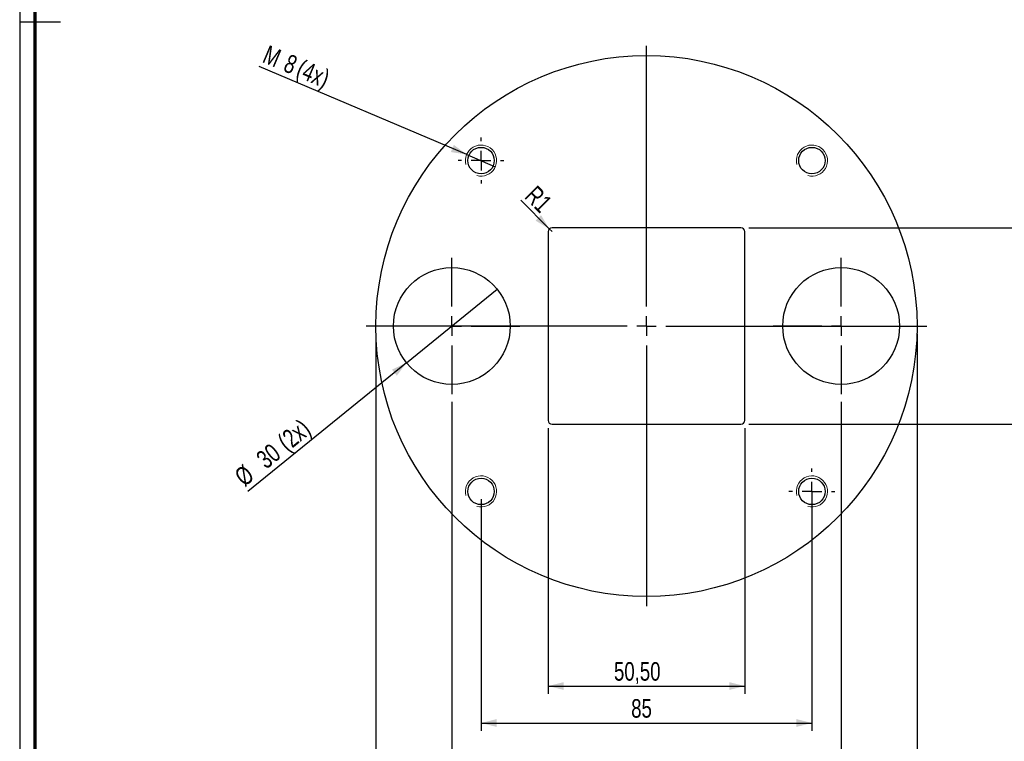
# Paper-space layout 'MA-KB-Support Cube Mounting Bracket' of a CAD drawing. Header units: millimetres. Extents: x 7 to 203, y 7 to 289.
# Tile 2 of 4: x 7 to 133, y 56 to 148. Entities that reach past the tile are written whole.
import ezdxf

# ---------------------------------------------------------------- set-up
doc = ezdxf.new("R2010")
doc.units = ezdxf.units.MM
doc.layers.add('LAYER2', color=7, linetype='Continuous')
doc.layers.add('LOGO', color=7, linetype='Continuous')
doc.styles.add('SLDTEXTSTYLE1', font='TXT', dxfattribs={"width": 0.75})
doc.dimstyles.new('SLDDIMSTYLE24', dxfattribs={"dimtxt": 2.38125, "dimasz": 2, "dimexe": 0, "dimexo": 0.0625, "dimgap": 0.595313, "dimtad": 1, "dimlfac": 2, "dimrnd": 1e-09, "dimzin": 12, "dimdsep": 46, "dimtxsty": 'SLDTEXTSTYLE1', "dimsah": 1, "dimcen": 0.09, "dimadec": 0, "dimazin": 3, "dimtfac": 1, "dimtofl": 0, "dimtmove": 0, "dimatfit": 3, "dimfxl": 1, "dimfrac": 2, "dimtolj": 1, "dimtzin": 12, "dimarcsym": 0})
doc.dimstyles.new('SLDDIMSTYLE29', dxfattribs={"dimtxt": 2.38125, "dimasz": 2, "dimexe": 0, "dimexo": 0.0625, "dimgap": 0.595313, "dimtad": 1, "dimlfac": 2, "dimrnd": 1e-09, "dimzin": 12, "dimdsep": 46, "dimtxsty": 'SLDTEXTSTYLE1', "dimblk1": 'NONE', "dimsah": 1, "dimcen": 0, "dimadec": 0, "dimazin": 3, "dimtfac": 1, "dimtmove": 0, "dimatfit": 3, "dimldrblk": 'NONE', "dimfxl": 1, "dimfrac": 2, "dimtolj": 1, "dimtzin": 12, "dimarcsym": 0})
doc.dimstyles.new('SLDDIMSTYLE33', dxfattribs={"dimtxt": 2.38125, "dimasz": 2, "dimexe": 0, "dimexo": 0.0625, "dimgap": 0.595313, "dimtad": 1, "dimlfac": 2, "dimrnd": 1e-09, "dimzin": 12, "dimdsep": 46, "dimtxsty": 'SLDTEXTSTYLE1', "dimblk1": 'NONE', "dimsah": 1, "dimcen": 0, "dimadec": 0, "dimazin": 3, "dimtfac": 1, "dimtmove": 0, "dimatfit": 3, "dimldrblk": 'NONE', "dimfxl": 1, "dimfrac": 2, "dimtolj": 1, "dimtzin": 12, "dimarcsym": 0})
doc.dimstyles.new('SLDDIMSTYLE34', dxfattribs={"dimtxt": 2.38125, "dimasz": 2, "dimexe": 0, "dimexo": 0.0625, "dimgap": 0.595313, "dimtad": 1, "dimlfac": 2, "dimrnd": 1e-09, "dimzin": 12, "dimdsep": 46, "dimtxsty": 'SLDTEXTSTYLE1', "dimsah": 1, "dimcen": 0, "dimadec": 0, "dimazin": 3, "dimtfac": 1, "dimtofl": 0, "dimtmove": 0, "dimatfit": 3, "dimfxl": 1, "dimfrac": 2, "dimtolj": 1, "dimtzin": 12, "dimarcsym": 0})

# ---------------------------------------------------------------- blocks, each defined once
blk = doc.blocks.new('_D_99')
at = {"layer": 'LOGO'}
for q in [(37.61, 142.44), (67.94, 129.59)]:
    blk.add_line((64.26, 131.15), q, dxfattribs=at)
blk.add_solid([(64.26, 131.15), (62.62, 132.39), (62.22, 131.47)], dxfattribs=at)
at = {"layer": 'LOGO', "attachment_point": 1, "rotation": 337.0368, "style": 'SLDTEXTSTYLE1'}
for s, insert, char_height in [('M', (38.81, 145.26), 2.38), ('8', (41.5, 144.13), 2.38), ('(4x)', (43.12, 143.44), 2.381)]:
    blk.add_mtext(s, dxfattribs=dict(at, insert=insert, char_height=char_height))
blk = doc.blocks.new('_None')
blk = doc.blocks.new('_D_100')
at = {"layer": 'LOGO'}
for p, q in [((100.48, 121.75), (145.3, 121.75)), ((144.3, 96.5), (144.3, 121.75)), ((100.48, 96.5), (145.3, 96.5))]:
    blk.add_line(p, q, dxfattribs=at)
for points in [[(144.3, 121.75), (143.8, 119.75), (144.8, 119.75)], [(144.3, 96.5), (144.8, 98.5), (143.8, 98.5)]]:
    blk.add_solid(points, dxfattribs=at)
at = {"layer": 'LOGO', "insert": (141.23, 106.78), "char_height": 2.381, "attachment_point": 1, "rotation": 90, "style": 'SLDTEXTSTYLE1'}
blk.add_mtext('50,50', dxfattribs=at)
blk = doc.blocks.new('_D_101')
at = {"layer": 'LOGO'}
for q in [(71.2, 125.27), (75.23, 121.25)]:
    blk.add_line((74.87, 121.6), q, dxfattribs=at)
blk.add_solid([(74.87, 121.6), (73.81, 123.37), (73.11, 122.66)], dxfattribs=at)
at = {"layer": 'LOGO', "insert": (73.25, 127.33), "char_height": 2.381, "attachment_point": 1, "rotation": 315, "style": 'SLDTEXTSTYLE1'}
blk.add_mtext('R1', dxfattribs=at)
blk = doc.blocks.new('_D_102')
at = {"layer": 'LOGO'}
for p, q in [((62.35, 99.37), (62.35, 49.87)), ((112.35, 99.37), (112.35, 49.87)), ((62.35, 50.87), (112.35, 50.87))]:
    blk.add_line(p, q, dxfattribs=at)
for points in [[(62.35, 50.87), (64.35, 50.37), (64.35, 51.37)], [(112.35, 50.87), (110.35, 51.37), (110.35, 50.37)]]:
    blk.add_solid(points, dxfattribs=at)
at = {"layer": 'LOGO', "insert": (84.5, 53.94), "char_height": 2.381, "attachment_point": 1, "style": 'SLDTEXTSTYLE1'}
blk.add_mtext('100', dxfattribs=at)
blk = doc.blocks.new('_D_103')
at = {"layer": 'LOGO'}
for q in [(68.18, 113.85), (36.15, 87.87)]:
    blk.add_line((56.53, 104.4), q, dxfattribs=at)
blk.add_solid([(56.53, 104.4), (54.66, 103.52), (55.29, 102.75)], dxfattribs=at)
at = {"layer": 'LOGO', "char_height": 2.381, "attachment_point": 1, "rotation": 39.0474, "style": 'SLDTEXTSTYLE1'}
for s, insert in [('(2x)', (39.74, 94.73)), ('30', (37.01, 92.51)), ('%%c', (34.22, 90.25))]:
    blk.add_mtext(s, dxfattribs=dict(at, insert=insert))
blk = doc.blocks.new('_D_104')
at = {"layer": 'LOGO'}
for p, q in [((74.73, 96), (74.73, 61.87)), ((99.98, 96), (99.98, 61.87)), ((74.73, 62.87), (99.98, 62.87))]:
    blk.add_line(p, q, dxfattribs=at)
for points in [[(74.73, 62.87), (76.73, 62.37), (76.73, 63.37)], [(99.98, 62.87), (97.98, 63.37), (97.98, 62.37)]]:
    blk.add_solid(points, dxfattribs=at)
at = {"layer": 'LOGO', "insert": (83.18, 65.94), "char_height": 2.381, "attachment_point": 1, "style": 'SLDTEXTSTYLE1'}
blk.add_mtext('50,50', dxfattribs=at)
blk = doc.blocks.new('_D_105')
at = {"layer": 'LOGO'}
for p, q in [((52.6, 108.12), (52.6, 43.87)), ((122.1, 108.12), (122.1, 43.87)), ((52.6, 44.87), (122.1, 44.87))]:
    blk.add_line(p, q, dxfattribs=at)
for points in [[(52.6, 44.87), (54.6, 44.37), (54.6, 45.37)], [(122.1, 44.87), (120.1, 45.37), (120.1, 44.37)]]:
    blk.add_solid(points, dxfattribs=at)
at = {"layer": 'LOGO', "char_height": 2.381, "attachment_point": 1, "style": 'SLDTEXTSTYLE1'}
for s, insert in [('%%c', (82.71, 47.94)), ('139', (86.31, 47.94))]:
    blk.add_mtext(s, dxfattribs=dict(at, insert=insert))
blk = doc.blocks.new('_D_106')
at = {"layer": 'LOGO'}
for p, q in [((66.1, 86.87), (66.1, 57.12)), ((108.6, 86.87), (108.6, 57.12)), ((66.1, 58.12), (108.6, 58.12))]:
    blk.add_line(p, q, dxfattribs=at)
for points in [[(66.1, 58.12), (68.1, 57.62), (68.1, 58.62)], [(108.6, 58.12), (106.6, 58.62), (106.6, 57.62)]]:
    blk.add_solid(points, dxfattribs=at)
at = {"layer": 'LOGO', "insert": (85.39, 61.19), "char_height": 2.381, "attachment_point": 1, "style": 'SLDTEXTSTYLE1'}
blk.add_mtext('85', dxfattribs=at)
blk = doc.blocks.new('SW_CENTERMARKSYMBOL_17')
at = {"layer": 'LOGO', "color": 0}
for p, q in [((0, 2.5), (0, 36)), ((-2.5, 0), (-36, 0)), ((0, 0), (-1.25, 0)), ((0, 0), (0, 1.25)), ((0, 0), (0, -1.25)), ((0, 0), (1.25, 0)), ((2.5, 0), (36, 0)), ((0, -2.5), (0, -36))]:
    blk.add_line(p, q, dxfattribs=at)
blk = doc.blocks.new('SW_CENTERMARKSYMBOL_18')
at = {"layer": 'LOGO', "color": 0}
for p, q in [((0, 2.5), (0, 8.75)), ((-2.5, 0), (-8.75, 0)), ((0, 0), (-1.25, 0)), ((0, 0), (0, 1.25)), ((0, 0), (0, -1.25)), ((0, 0), (1.25, 0)), ((2.5, 0), (8.75, 0)), ((0, -2.5), (0, -8.75))]:
    blk.add_line(p, q, dxfattribs=at)
blk = doc.blocks.new('SW_CENTERMARKSYMBOL_19')
at = {"layer": 'LOGO', "color": 0}
for p, q in [((0, 2.5), (0, 8.75)), ((-2.5, 0), (-8.75, 0)), ((0, 0), (-1.25, 0)), ((0, 0), (0, 1.25)), ((0, 0), (0, -1.25)), ((0, 0), (1.25, 0)), ((2.5, 0), (8.75, 0)), ((0, -2.5), (0, -8.75))]:
    blk.add_line(p, q, dxfattribs=at)
blk = doc.blocks.new('SW_CENTERMARKSYMBOL_20')
at = {"layer": 'LOGO', "color": 0}
for p, q in [((0, 2.5), (0, 2.95)), ((-2.5, 0), (-2.95, 0)), ((0, 0), (-1.25, 0)), ((0, 0), (0, 1.25)), ((0, 0), (0, -1.25)), ((0, 0), (1.25, 0)), ((2.5, 0), (2.95, 0)), ((0, -2.5), (0, -2.95))]:
    blk.add_line(p, q, dxfattribs=at)
blk = doc.blocks.new('SW_CENTERMARKSYMBOL_21')
at = {"layer": 'LOGO', "color": 0}
for p, q in [((0, 2.5), (0, 2.95)), ((-2.5, 0), (-2.95, 0)), ((0, 0), (-1.25, 0)), ((0, 0), (0, 1.25)), ((0, 0), (0, -1.25)), ((0, 0), (1.25, 0)), ((2.5, 0), (2.95, 0)), ((0, -2.5), (0, -2.95))]:
    blk.add_line(p, q, dxfattribs=at)
blk = doc.blocks.new('SW_CENTERMARKSYMBOL_22')
at = {"layer": 'LOGO', "color": 0}
for p, q in [((0, 2.5), (0, 36)), ((-2.5, 0), (-36, 0)), ((0, 0), (-1.25, 0)), ((0, 0), (0, 1.25)), ((0, 0), (0, -1.25)), ((0, 0), (1.25, 0)), ((2.5, 0), (36, 0)), ((0, -2.5), (0, -36))]:
    blk.add_line(p, q, dxfattribs=at)
blk = doc.blocks.new('SW_CENTERMARKSYMBOL_23')
at = {"layer": 'LOGO', "color": 0}
for p, q in [((0, 2.5), (0, 8.75)), ((-2.5, 0), (-8.75, 0)), ((0, 0), (-1.25, 0)), ((0, 0), (0, 1.25)), ((0, 0), (0, -1.25)), ((0, 0), (1.25, 0)), ((2.5, 0), (8.75, 0)), ((0, -2.5), (0, -8.75))]:
    blk.add_line(p, q, dxfattribs=at)
blk = doc.blocks.new('SW_CENTERMARKSYMBOL_24')
at = {"layer": 'LOGO', "color": 0}
for p, q in [((0, 2.5), (0, 8.75)), ((-2.5, 0), (-8.75, 0)), ((0, 0), (-1.25, 0)), ((0, 0), (0, 1.25)), ((0, 0), (0, -1.25)), ((0, 0), (1.25, 0)), ((2.5, 0), (8.75, 0)), ((0, -2.5), (0, -8.75))]:
    blk.add_line(p, q, dxfattribs=at)
blk = doc.blocks.new('SW_CENTERMARKSYMBOL_25')
at = {"layer": 'LOGO', "color": 0}
for p, q in [((0, 2.5), (0, 2.95)), ((-2.5, 0), (-2.95, 0)), ((0, 0), (-1.25, 0)), ((0, 0), (0, 1.25)), ((0, 0), (0, -1.25)), ((0, 0), (1.25, 0)), ((2.5, 0), (2.95, 0)), ((0, -2.5), (0, -2.95))]:
    blk.add_line(p, q, dxfattribs=at)
blk = doc.blocks.new('SW_CENTERMARKSYMBOL_26')
at = {"layer": 'LOGO', "color": 0}
for p, q in [((0, 2.5), (0, 2.95)), ((-2.5, 0), (-2.95, 0)), ((0, 0), (-1.25, 0)), ((0, 0), (0, 1.25)), ((0, 0), (0, -1.25)), ((0, 0), (1.25, 0)), ((2.5, 0), (2.95, 0)), ((0, -2.5), (0, -2.95))]:
    blk.add_line(p, q, dxfattribs=at)

psp = doc.layouts.new('MA-KB-Support Cube Mounting Bracket')

# ---------------------------------------------------------------- linework, layer by layer
at = {"color": 7, "linetype": 'Continuous', "lineweight": 25}
for p, q in [((99.478, 121.7461), (75.228, 121.7461)), ((74.728, 121.2461), (74.728, 96.9961)), ((99.978, 96.9961), (99.978, 121.2461)), ((75.228, 96.4961), (99.478, 96.4961))]:
    psp.add_line(p, q, dxfattribs=at)
for centre, radius in [((87.353, 109.1211), 34.75), ((66.103, 130.3711), 1.7), ((108.603, 130.3711), 1.7), ((62.353, 109.1211), 7.5), ((112.353, 109.1211), 7.5), ((66.103, 87.8711), 1.7), ((108.603, 87.8711), 1.7)]:
    psp.add_circle(centre, radius, dxfattribs=at)
at = {"color": 7, "linetype": 'Continuous', "lineweight": 18}
for centre in [(66.103, 130.3711), (108.603, 130.3711), (66.103, 87.8711), (108.603, 87.8711)]:
    psp.add_arc(centre, 2, 255, 195, dxfattribs=at)
at = {"color": 7, "linetype": 'Continuous', "lineweight": 25}
for centre, start, end in [((75.228, 121.2461), 90, 180), ((99.478, 121.2461), 0, 90), ((75.228, 96.9961), 180, 270), ((99.478, 96.9961), 270, 0)]:
    psp.add_arc(centre, 0.5, start, end, dxfattribs=at)
at = {"layer": 'LAYER2', "lineweight": 70}
psp.add_line((8.8519, 9.39), (8.8519, 287.7022), dxfattribs=at)
at = {"layer": 'LOGO'}
for p, q in [((6.8519, 289.0178), (6.8519, 7.39)), ((6.8519, 148.2039), (12.0892, 148.2039))]:
    psp.add_line(p, q, dxfattribs=at)

# ---------------------------------------------------------------- block references
for name, p in [('SW_CENTERMARKSYMBOL_17', (87.353, 109.1211)), ('SW_CENTERMARKSYMBOL_22', (87.353, 109.1211)), ('SW_CENTERMARKSYMBOL_21', (66.103, 130.3711)), ('SW_CENTERMARKSYMBOL_26', (66.103, 130.3711)), ('SW_CENTERMARKSYMBOL_19', (62.353, 109.1211)), ('SW_CENTERMARKSYMBOL_24', (62.353, 109.1211)), ('SW_CENTERMARKSYMBOL_18', (112.353, 109.1211)), ('SW_CENTERMARKSYMBOL_23', (112.353, 109.1211)), ('SW_CENTERMARKSYMBOL_20', (108.603, 87.8711)), ('SW_CENTERMARKSYMBOL_25', (108.603, 87.8711))]:
    psp.add_blockref(name, p, dxfattribs=at)

# ---------------------------------------------------------------- dimensions: what is measured, and where the dimension line sits
dim = psp.add_diameter_dim_2p(p1=(67.9445, 129.5908), p2=(64.2615, 131.1513), text='M<>(4x)', dimstyle='SLDDIMSTYLE33', override={"dimpost": '<>'}, dxfattribs=at)
dim.commit()
dim.dimension.update_dxf_attribs({"geometry": '_D_99', "text_midpoint": (42.297, 140.4581), "dimtype": 163})
dim = psp.add_radius_dim(center=(75.228, 121.2461), mpoint=(74.8745, 121.5996), dimstyle='SLDDIMSTYLE34', dxfattribs=at)
dim.commit()
dim.dimension.update_dxf_attribs({"geometry": '_D_101', "text_midpoint": (72.243, 124.2311), "dimtype": 164})
dim = psp.add_linear_dim(base=(144.3004, 121.7461), p1=(99.478, 96.4961), p2=(99.478, 121.7461), angle=90, dimstyle='SLDDIMSTYLE24', dxfattribs=at)
dim.commit()
dim.dimension.update_dxf_attribs({"geometry": '_D_100', "text_midpoint": (144.3004, 110.7358), "dimtype": 160})
dim = psp.add_diameter_dim_2p(p1=(68.1777, 113.8458), p2=(56.5283, 104.3963), text='<>(2x)', dimstyle='SLDDIMSTYLE29', dxfattribs=at)
dim.commit()
dim.dimension.update_dxf_attribs({"geometry": '_D_103', "text_midpoint": (41.047, 91.8386), "dimtype": 163})
dim = psp.add_linear_dim(base=(122.103, 44.8711), p1=(52.603, 109.1211), p2=(122.103, 109.1211), text='%%c<>', dimstyle='SLDDIMSTYLE24', dxfattribs=at)
dim.commit()
dim.dimension.update_dxf_attribs({"geometry": '_D_105', "text_midpoint": (87.1481, 44.8711), "dimtype": 160})
for base, p1, p2, picture, middle in [((112.353, 50.8711), (62.353, 100.3711), (112.353, 100.3711), '_D_102', (87.1392, 50.8711)), ((99.978, 62.8711), (74.728, 96.9961), (99.978, 96.9961), '_D_104', (87.1392, 62.8711)), ((108.603, 58.1211), (66.103, 87.8711), (108.603, 87.8711), '_D_106', (87.1511, 58.1211))]:
    dim = psp.add_linear_dim(base=base, p1=p1, p2=p2, dimstyle='SLDDIMSTYLE24', dxfattribs=at)
    dim.commit()
    dim.dimension.update_dxf_attribs({"geometry": picture, "text_midpoint": middle, "dimtype": 160})

doc.saveas('drawing.dxf')
